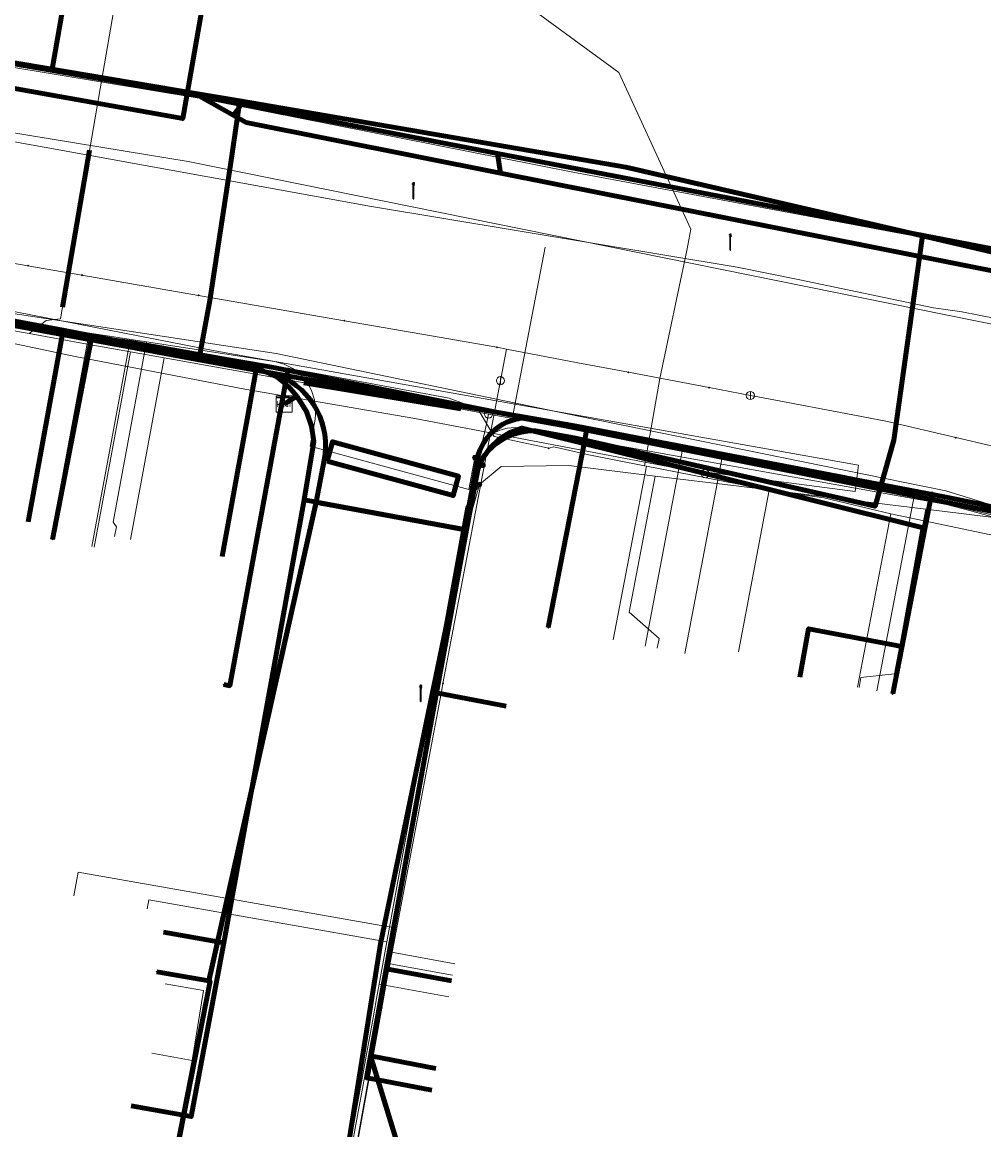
# Model space of a CAD drawing. Extents: x 152558 to 154479, y 462974 to 463683.
# Tile 200 of 256: x 153754 to 153802, y 463185 to 463240. Entities that reach past the tile are written whole.
import ezdxf
from ezdxf.enums import TextEntityAlignment as Align
from ezdxf.lldxf.tags import DXFTag

# ---------------------------------------------------------------- set-up
doc = ezdxf.new("R2010")
doc.units = 0
doc.header["$LTSCALE"] = 0.2
doc.layers.get('0').update_dxf_attribs({"linetype": 'CONTINUOUS'})
for name, color, linetype, lineweight in [('B-RO-KL-DATA_COAXIAAL_7_ZIGGO BV-G', 90, 'KL-DATA-N', 18), ('B-RO-KL-DATA_DUCT_ZIGGO BV-G', 90, 'CONTINUOUS', 100), ('B-RO-KL-DATA_HULPSTUK_KPN BV-S', 90, 'CONTINUOUS', 25), ('B-RO-KL-DATA_HULPSTUK_REGGEFIBER OPERATOR BV-S', 90, 'CONTINUOUS', 25), ('B-RO-KL-DATA_HULPSTUK_ZIGGO BV-S', 90, 'CONTINUOUS', 25), ('B-RO-KL-DATA_KABELBED_KPN BV-G', 90, 'CONTINUOUS', 100), ('B-RO-KL-DATA_KABELBED_ZIGGO BV-G', 90, 'CONTINUOUS', 100), ('B-RO-KL-DATA_MANTELBUIS_ASBESTCEMENT_1_KPN BV-G', 90, 'CONTINUOUS', 100), ('B-RO-KL-DATA_MANTELBUIS_HPE_1.1_KPN BV-G', 90, 'CONTINUOUS', 100), ('B-RO-KL-DATA_MANTELBUIS_PVC_1_KPN BV-G', 90, 'CONTINUOUS', 100), ('B-RO-KL-DATA_MANTELBUIS_ZIGGO BV-G', 90, 'CONTINUOUS', 100), ('B-RO-KL-DATA_REGGEFIBER OPERATOR BV-G', 90, 'KL-DATA-N', 18), ('B-RO-KL-ET_LS_400 V_STEDIN NETBEHEER BV-G', 190, 'KL-LS-N', 18), ('B-RO-KL-ET_LS_GEMEENTE AMERSFOORT-S', 190, 'CONTINUOUS', 25), ('B-RO-KL-ET_LS_HULPSTUK_STEDIN NETBEHEER BV-S', 190, 'CONTINUOUS', 25), ('B-RO-KL-ET_LS_MANTELBUIS_PVC_125_STEDIN NETBEHEER BV-G', 190, 'CONTINUOUS', 100), ('B-RO-KL-ET_MS_10 KV_STEDIN NETBEHEER BV-G', 130, 'KL-MS-N', 18), ('B-RO-KL-GAS_LD_HULPSTUK_STEDIN NETBEHEER BV-S', 50, 'CONTINUOUS', 25), ('B-RO-KL-GAS_LD_KOPER_22_0.1 BAR_STEDIN NETBEHEER BV-G', 50, 'KL-GAS-LD-N', 18), ('B-RO-KL-GAS_LD_KOPER_28_0.1 BAR_STEDIN NETBEHEER BV-G', 50, 'KL-GAS-LD-N', 18), ('B-RO-KL-GAS_LD_MANTELBUIS_ASBESTCEMENT_180_STEDIN NETBEHEER BV-G', 50, 'CONTINUOUS', 100), ('B-RO-KL-GAS_LD_MANTELBUIS_PVC_63_STEDIN NETBEHEER BV-G', 50, 'CONTINUOUS', 100), ('B-RO-KL-GAS_LD_PE_32_0.1 BAR_STEDIN NETBEHEER BV-G', 50, 'KL-GAS-LD-N', 18), ('B-RO-KL-GAS_LD_PVC_110_0.1 BAR_STEDIN NETBEHEER BV-G', 50, 'KL-GAS-LD-N', 18), ('B-RO-KL-GAS_LD_PVC_63_0.1 BAR_STEDIN NETBEHEER BV-G', 50, 'KL-GAS-LD-N', 18), ('B-RO-KL-WATER_100_VITENS-G', 170, 'KL-WATER-N', 18), ('B-RO-KL-WATER_HULPSTUK_VITENS-S', 170, 'CONTINUOUS', 25), ('B-RO-OG-INFO_KPN BV-G', 7, 'CONTINUOUS', 18), ('B-RO-OG-INFO_VITENS-S', 7, 'CONTINUOUS', 25)]:
    doc.layers.add(name, color=color, linetype=linetype, lineweight=lineweight)
doc.styles.add('NLCS-ISO', font='NLCS-ISO.ttf')
tags = doc.linetypes.add('KL-DATA-N', pattern='A,4,-1,[101,NLCS.SHX,S=0.5,R=0,X=0,Y=0],-1,4,-1,["D",Standard,S=1,R=0,X=-0.25,Y=-0.5],-1.5', length=12.5).pattern_tags.tags
tags[18] = DXFTag(74, 10)
tags = doc.linetypes.add('KL-GAS-LD-N', pattern='A,4,-1,[69,NLCS.SHX,S=0.5,R=0,X=0,Y=0],-1,4,-1,["L",Standard,S=1,R=0,X=0.25,Y=-0.5],-2', length=13).pattern_tags.tags
tags[18] = DXFTag(74, 10)
tags = doc.linetypes.add('KL-LS-N', pattern='A,4,-1,[103,NLCS.SHX,S=0.75,R=0,X=0,Y=0],-1,4,-1,["L",Standard,S=1,R=0,X=0,Y=-0.5],-2', length=13).pattern_tags.tags
tags[18] = DXFTag(74, 10)
tags = doc.linetypes.add('KL-MS-N', pattern='A,4,-1,[103,NLCS.SHX,S=0.75,R=0,X=0,Y=0],-1,4,-1,["M",Standard,S=1,R=0,X=0,Y=-0.5],-2', length=13).pattern_tags.tags
tags[18] = DXFTag(74, 10)
doc.linetypes.add('KL-WATER-N', pattern='A,7,-0.5,[168,NLCS.SHX,S=0.75,R=0,X=0.75,Y=0],-2', length=9.5)

# ---------------------------------------------------------------- blocks, each defined once
blk = doc.blocks.new('SKL-WTB_HULP_T STUK-SO')
at = {"color": 0, "linetype": 'ByBlock', "lineweight": 18}
blk.add_circle((0, 0), 1, dxfattribs=at)
at = {"color": 0, "linetype": 'ByBlock', "lineweight": -2, "style": 'NLCS-ISO'}
blk.add_text('T', height=1, dxfattribs=at).set_placement((0, 0), align=Align.MIDDLE_CENTER)
at = {"color": 0, "linetype": 'ByBlock', "lineweight": 18, "style": 'NLCS-ISO', "flags": 1}
for tag, p in [('TYPE', (1.5, 0)), ('OMSCHRIJVING', (1.5, -3)), ('LABEL', (1.5, -1.5))]:
    blk.add_attdef(tag, p, '', height=1, dxfattribs=at)
blk = doc.blocks.new('SKL-WTB_HULP_MOF-SO')
at = {"linetype": 'ByBlock', "lineweight": 18}
h = blk.add_hatch(color=0, dxfattribs=at)
h.dxf.hatch_style = 1
h.paths.add_polyline_path([(-0.5625, 0, 1), (0.5625, 0, 1)])
at = {"color": 0, "linetype": 'ByBlock', "lineweight": 18}
blk.add_circle((0, 0), 0.5625, dxfattribs=at)
at = {"color": 0, "linetype": 'ByBlock', "lineweight": 18, "style": 'NLCS-ISO', "flags": 1}
for tag, p in [('TYPE', (1.5, 0)), ('OMSCHRIJVING', (1.5, -3)), ('LABEL', (1.5, -1.5))]:
    blk.add_attdef(tag, p, '', height=1, dxfattribs=at)
blk = doc.blocks.new('SKL-WTB_HULP_OVERLENGTE-SO')
at = {"color": 0, "linetype": 'ByBlock', "lineweight": 18}
for centre, radius in [((0, 0), 1), ((-0.42, 0), 0.417), ((0.42, 0), 0.417)]:
    blk.add_circle(centre, radius, dxfattribs=at)
at = {"color": 0, "linetype": 'ByBlock', "lineweight": 18, "style": 'NLCS-ISO', "flags": 1}
for tag, p in [('TYPE', (1.5, 0)), ('OMSCHRIJVING', (1.5, -3)), ('LABEL', (1.5, -1.5))]:
    blk.add_attdef(tag, p, '', height=1, dxfattribs=at)
blk = doc.blocks.new('SKL-WTB_HULP_KAST-SO')
at = {"color": 0, "linetype": 'ByBlock', "lineweight": 18}
for points in [[(-2, 2), (2, 2), (2, 1.68), (-2, 1.68)], [(-2, 1.52), (2, 1.52), (2, -2), (-2, -2)]]:
    blk.add_lwpolyline(points, close=True, dxfattribs=at)
at = {"color": 0, "linetype": 'ByBlock', "lineweight": 18, "style": 'NLCS-ISO'}
blk.add_text('kast', height=1.5, dxfattribs=at).set_placement((0, 0), align=Align.MIDDLE_CENTER)
at = {"color": 0, "linetype": 'ByBlock', "lineweight": 18, "style": 'NLCS-ISO', "flags": 1}
for tag, p in [('TYPE', (2.5, 0)), ('OMSCHRIJVING', (2.5, -3)), ('LABEL', (2.5, -1.5))]:
    blk.add_attdef(tag, p, '', height=1, dxfattribs=at)
blk = doc.blocks.new('SKL-WTB_HULP_OVERIG-SO')
at = {"color": 0, "linetype": 'ByBlock', "lineweight": 18}
for points in [[(-0.14, 0.14), (0.14, -0.14)], [(0.14, 0.14), (-0.14, -0.14)]]:
    blk.add_lwpolyline(points, dxfattribs=at)
at = {"color": 0, "linetype": 'ByBlock', "lineweight": 18, "style": 'NLCS-ISO', "flags": 1}
for tag, p in [('TYPE', (1.5, 0)), ('OMSCHRIJVING', (1.5, -3)), ('LABEL', (1.5, -1.5))]:
    blk.add_attdef(tag, p, '', height=1, dxfattribs=at)
blk = doc.blocks.new('SKL-WTB_HULP_AFSLUITER-SO')
at = {"color": 0, "linetype": 'ByBlock', "lineweight": 18}
blk.add_lwpolyline([(0, 0.8), (0, -0.8)], dxfattribs=at)
blk.add_circle((0, 0), 1, dxfattribs=at)
at = {"color": 0, "linetype": 'ByBlock', "lineweight": 18, "style": 'NLCS-ISO', "flags": 1}
for tag, p in [('TYPE', (1.5, 0)), ('OMSCHRIJVING', (1.5, -3)), ('LABEL', (1.5, -1.5))]:
    blk.add_attdef(tag, p, '', height=1, dxfattribs=at)
blk = doc.blocks.new('SKL-ET_LS_MAST-SO')
for p, q in [((-0.05, 2.07), (0.05, 2.07)), ((-0.05, -2), (0.05, -2))]:
    blk.add_line(p, q)
for points in [[(-0.18, 1.76), (-0.22, 1.76), (-0.22, 1.84), (-0.18, 1.84), (-0.18, 1.79)], [(-0.18, 1.49), (-0.22, 1.49), (-0.22, 1.57), (-0.18, 1.57), (-0.18, 1.52)], [(-0.18, 1.79), (-0.05, 1.79)], [(-0.18, 1.76), (-0.05, 1.76)], [(-0.18, 1.52), (-0.05, 1.52)], [(-0.18, 1.49), (-0.05, 1.49)], [(-0.05, -2), (-0.05, 2.07)], [(0.05, -2), (0.05, 2.07)], [(0.18, 1.92), (0.05, 1.92)], [(0.18, 1.89), (0.05, 1.89)], [(0.18, 1.66), (0.05, 1.66)], [(0.18, 1.63), (0.05, 1.63)], [(0.18, 1.39), (0.05, 1.39)], [(0.18, 1.36), (0.05, 1.36)], [(0.18, 1.89), (0.22, 1.89), (0.22, 1.97), (0.18, 1.97), (0.18, 1.92)], [(0.18, 1.63), (0.22, 1.63), (0.22, 1.71), (0.18, 1.71), (0.18, 1.66)], [(0.18, 1.36), (0.22, 1.36), (0.22, 1.44), (0.18, 1.44), (0.18, 1.39)]]:
    blk.add_lwpolyline(points)
blk = doc.blocks.new('SOG-INFO_OVERIG-SO')
at = {"color": 0, "linetype": 'ByBlock', "lineweight": 18}
for points in [[(-0.14, 0.14), (0.14, -0.14)], [(0.14, 0.14), (-0.14, -0.14)]]:
    blk.add_lwpolyline(points, dxfattribs=at)
at = {"color": 0, "linetype": 'ByBlock', "lineweight": 18, "style": 'NLCS-ISO', "flags": 1}
for tag, p in [('TYPE', (1.5, 0)), ('OMSCHRIJVING', (1.5, -3)), ('LABEL', (1.5, -1.5))]:
    blk.add_attdef(tag, p, '', height=1, dxfattribs=at)

msp = doc.modelspace()

# ---------------------------------------------------------------- linework, layer by layer
at = {"layer": 'B-RO-KL-DATA_COAXIAAL_7_ZIGGO BV-G', "flags": 128}
for points in [[(153766.896, 463161.348), (153766.967, 463161.741), (153766.515, 463161.823), (153755.916, 463163.735), (153751.259, 463161.029), (153747.559, 463161.699), (153746.753, 463161.845), (153745.356, 463162.098), (153730.498, 463164.79), (153726.624, 463165.492), (153721.608, 463166.4), (153717.736, 463167.101), (153713.687, 463167.835), (153709.64, 463168.568), (153704.623, 463169.477), (153702.799, 463169.808), (153700.75, 463170.179), (153699.735, 463170.363), (153696.526, 463170.944), (153692.653, 463171.646), (153684.103, 463173.195), (153684.901, 463177.627), (153684.954, 463177.922), (153685.254, 463179.59), (153685.259, 463179.619), (153686.573, 463186.924), (153689.218, 463200.962), (153689.459, 463202.24), (153690.066, 463205.464), (153690.215, 463207.946), (153690.75, 463211.32), (153691.727, 463217.476), (153692.485, 463222.255), (153692.831, 463224.434), (153695.11, 463235.294), (153700.908, 463234.282), (153705.924, 463233.407), (153710.951, 463232.53), (153713.591, 463232.069), (153714.091, 463231.982), (153720.424, 463230.877), (153725.635, 463229.968), (153731.122, 463229.01), (153732.516, 463228.767), (153739.149, 463227.61), (153746.116, 463226.367), (153747.605, 463226.099), (153750.514, 463225.576), (153754.014, 463224.947), (153755.903, 463224.578), (153765.5, 463222.701), (153765.672, 463222.667), (153765.809, 463222.604), (153766.494, 463222.252), (153767.099, 463221.775), (153767.513, 463221.297), (153767.536, 463221.311), (153767.986, 463220.525), (153768.235, 463219.796), (153768.341, 463219.033), (153767.862, 463216.136), (153775.922, 463214.646), (153774.445, 463206.546), (153773.115, 463199.252), (153772.362, 463195.12), (153771.945, 463192.834), (153771.157, 463188.513), (153771.523, 463187.323), (153774.11, 463178.899)], [(153766.871, 463220.901), (153767.513, 463221.297), (153767.099, 463221.775), (153766.494, 463222.252), (153765.809, 463222.604), (153765.672, 463222.667), (153765.5, 463222.701), (153755.903, 463224.578), (153754.014, 463224.947), (153750.514, 463225.576), (153747.605, 463226.099), (153746.116, 463226.367), (153739.149, 463227.61), (153732.516, 463228.767), (153731.122, 463229.01), (153725.635, 463229.968), (153720.424, 463230.877), (153714.091, 463231.982), (153713.591, 463232.069), (153710.951, 463232.53), (153705.924, 463233.407), (153704.116, 463223.688)], [(153766.871, 463220.901), (153767.513, 463221.297), (153767.099, 463221.775), (153766.494, 463222.252), (153765.809, 463222.604), (153765.672, 463222.667), (153765.5, 463222.701), (153755.903, 463224.578), (153754.014, 463224.947), (153750.514, 463225.576), (153747.605, 463226.099), (153746.116, 463226.367), (153739.149, 463227.61), (153732.516, 463228.767), (153731.122, 463229.01), (153725.635, 463229.968), (153720.424, 463230.877), (153714.091, 463231.982), (153713.591, 463232.069), (153710.951, 463232.53), (153709.174, 463222.747)], [(153715.958, 463221.459), (153716.066, 463222.054), (153718.733, 463221.569), (153720.424, 463230.877), (153725.635, 463229.968), (153731.122, 463229.01), (153732.516, 463228.767), (153739.149, 463227.61), (153746.116, 463226.367), (153747.605, 463226.099), (153750.514, 463225.576), (153754.014, 463224.947), (153755.903, 463224.578), (153765.5, 463222.701), (153765.672, 463222.667), (153765.809, 463222.604), (153766.494, 463222.252), (153767.099, 463221.775), (153767.513, 463221.297), (153766.871, 463220.901)], [(153766.871, 463220.901), (153767.513, 463221.297), (153767.099, 463221.775), (153766.494, 463222.252), (153765.809, 463222.604), (153765.672, 463222.667), (153765.5, 463222.701), (153755.903, 463224.578), (153754.014, 463224.947), (153750.514, 463225.576), (153747.605, 463226.099), (153746.116, 463226.367), (153739.149, 463227.61), (153732.516, 463228.767), (153731.122, 463229.01), (153725.635, 463229.968), (153723.847, 463220.123)], [(153766.871, 463220.901), (153767.513, 463221.297), (153767.099, 463221.775), (153766.494, 463222.252), (153765.809, 463222.604), (153765.672, 463222.667), (153765.5, 463222.701), (153755.903, 463224.578), (153754.014, 463224.947), (153750.514, 463225.576), (153747.605, 463226.099), (153746.116, 463226.367), (153739.149, 463227.61), (153732.516, 463228.767), (153731.122, 463229.01), (153729.318, 463219.081)], [(153766.871, 463220.901), (153767.513, 463221.297), (153767.099, 463221.775), (153766.494, 463222.252), (153765.809, 463222.604), (153765.672, 463222.667), (153765.5, 463222.701), (153755.903, 463224.578), (153754.014, 463224.947), (153750.514, 463225.576), (153747.605, 463226.099), (153746.116, 463226.367), (153739.149, 463227.61), (153737.335, 463217.623)], [(153766.871, 463220.901), (153767.513, 463221.297), (153767.099, 463221.775), (153766.494, 463222.252), (153765.809, 463222.604), (153765.672, 463222.667), (153765.5, 463222.701), (153755.903, 463224.578), (153754.014, 463224.947), (153750.514, 463225.576), (153747.605, 463226.099), (153747.663, 463226.42)], [(153766.871, 463220.901), (153767.513, 463221.297), (153767.099, 463221.775), (153766.494, 463222.252), (153765.809, 463222.604), (153765.672, 463222.667), (153765.5, 463222.701), (153755.903, 463224.578), (153754.014, 463224.947), (153750.514, 463225.576), (153748.624, 463215.374)], [(153754.17, 463215.047), (153755.903, 463224.578), (153765.5, 463222.701), (153765.672, 463222.667), (153765.809, 463222.604), (153766.494, 463222.252), (153767.099, 463221.775), (153767.513, 463221.297), (153766.871, 463220.901)], [(153763.795, 463213.325), (153765.5, 463222.701), (153765.672, 463222.667), (153765.809, 463222.604), (153766.494, 463222.252), (153767.099, 463221.775), (153767.513, 463221.297), (153766.871, 463220.901)], [(153759.272, 463186.026), (153762.265, 463185.499), (153763.877, 463194.136), (153763.965, 463194.608), (153766.529, 463208.724), (153767.25, 463212.69), (153767.709, 463215.212), (153767.862, 463216.136), (153768.341, 463219.033), (153768.235, 463219.796), (153767.986, 463220.525), (153767.536, 463221.311), (153767.513, 463221.297), (153766.871, 463220.901)], [(153766.871, 463220.901), (153767.513, 463221.297), (153767.536, 463221.311), (153767.986, 463220.525), (153768.235, 463219.796), (153768.341, 463219.033), (153767.862, 463216.136), (153767.709, 463215.212), (153767.25, 463212.69), (153766.529, 463208.724), (153763.965, 463194.608), (153763.877, 463194.136), (153760.888, 463194.663)], [(153766.871, 463220.901), (153767.513, 463221.297), (153767.536, 463221.311), (153767.986, 463220.525), (153768.235, 463219.796), (153768.341, 463219.033), (153767.862, 463216.136), (153775.922, 463214.646), (153774.445, 463206.546), (153773.115, 463199.252), (153772.362, 463195.12), (153771.945, 463192.834), (153775.191, 463192.242)], [(153766.871, 463220.901), (153767.513, 463221.297), (153767.536, 463221.311), (153767.986, 463220.525), (153768.235, 463219.796), (153768.341, 463219.033), (153767.862, 463216.136), (153775.922, 463214.646), (153774.445, 463206.546), (153773.115, 463199.252), (153772.362, 463195.12), (153771.945, 463192.834), (153775.191, 463192.242)], [(153766.871, 463220.901), (153767.513, 463221.297), (153767.536, 463221.311), (153767.986, 463220.525), (153768.235, 463219.796), (153768.341, 463219.033), (153767.862, 463216.136), (153775.922, 463214.646), (153774.445, 463206.546), (153777.899, 463205.887)], [(153766.871, 463220.901), (153767.513, 463221.297), (153767.536, 463221.311), (153767.986, 463220.525), (153768.235, 463219.796), (153768.341, 463219.033), (153767.862, 463216.136), (153775.922, 463214.646), (153774.445, 463206.546), (153777.899, 463205.887)], [(153766.871, 463220.901), (153767.513, 463221.297), (153767.536, 463221.311), (153767.986, 463220.525), (153768.235, 463219.796), (153768.341, 463219.033), (153767.862, 463216.136), (153775.922, 463214.646), (153774.445, 463206.546), (153777.899, 463205.887)]]:
    msp.add_lwpolyline(points, dxfattribs=at)
at = {"layer": 'B-RO-KL-DATA_DUCT_ZIGGO BV-G', "flags": 128}
for points in [[(153803.521, 463228.324), (153777.474, 463233.347), (153764.774, 463235.797), (153762.672, 463236.202), (153762.056, 463236.309), (153739.383, 463240.244)], [(153739.383, 463240.244), (153762.056, 463236.309), (153762.672, 463236.202), (153764.774, 463235.797), (153777.474, 463233.347), (153803.521, 463228.324)]]:
    msp.add_lwpolyline(points, dxfattribs=at)
at = {"layer": 'B-RO-KL-DATA_KABELBED_KPN BV-G', "flags": 128}
for points in [[(153755.362, 463237.54), (153758.58, 463256.002)], [(153657.071, 463254.872), (153659.531, 463254.329), (153673.242, 463251.632), (153675.852, 463251.119), (153679.572, 463250.387), (153681.542, 463250), (153685.621, 463249.198), (153687.196, 463248.888), (153693.409, 463247.667), (153693.616, 463247.626), (153739.381, 463240.244), (153762.684, 463236.301), (153764.683, 463235.958)], [(153611.049, 463250.403), (153620.809, 463248.498), (153623.348, 463248.003), (153623.848, 463247.905), (153629.366, 463246.949), (153635.375, 463245.907), (153637.739, 463245.497), (153647.479, 463243.809), (153652.84, 463242.88), (153655.487, 463242.421), (153655.838, 463242.36), (153655.871, 463242.354), (153660.765, 463241.506), (153661.449, 463241.388), (153662.681, 463241.174), (153689.363, 463236.718), (153695.727, 463235.656), (153722.324, 463230.792), (153727.874, 463229.726), (153735.352, 463228.29), (153747.697, 463225.919), (153762.689, 463223.349), (153766.342, 463222.723), (153803.701, 463215.235)], [(153794.781, 463217.228), (153783.02, 463219.494), (153776.724, 463220.617), (153768.598, 463222.026), (153764.546, 463222.749), (153759.364, 463223.708), (153751.184, 463225.223), (153742.686, 463226.796), (153731.6, 463228.848), (153724.714, 463230.123), (153720.216, 463230.956), (153711.138, 463232.566), (153705.38, 463233.587), (153694.141, 463235.581), (153689.93, 463236.329)], [(153762.643, 463223.101), (153762.689, 463223.349), (153763.193, 463226.045), (153764.207, 463232.787), (153764.683, 463235.958)], [(153764.683, 463235.958), (153783.839, 463232.677), (153798.57, 463229.258)], [(153762.643, 463223.101), (153753.069, 463224.874), (153752.5, 463224.979), (153745.877, 463226.205), (153742.852, 463226.765), (153742.799, 463226.775), (153735.327, 463228.158), (153727.842, 463229.544), (153720.216, 463230.956), (153705.501, 463233.566), (153702.882, 463234.031), (153701.931, 463234.199), (153701.427, 463234.289), (153694.141, 463235.581)], [(153763.193, 463226.045), (153764.207, 463232.787)], [(153798.57, 463229.258), (153797.149, 463219.105), (153796.219, 463215.822), (153781.797, 463219.102), (153781.276, 463219.22), (153779.357, 463219.568), (153779.097, 463219.563), (153778.838, 463219.537), (153778.583, 463219.489), (153778.332, 463219.419), (153778.089, 463219.329), (153777.853, 463219.218), (153777.628, 463219.088), (153777.414, 463218.94), (153777.214, 463218.774), (153777.028, 463218.592), (153776.859, 463218.395), (153776.706, 463218.185), (153776.572, 463217.962), (153776.457, 463217.729), (153776.361, 463217.487), (153776.361, 463217.486)], [(153798.57, 463229.258), (153801.986, 463228.466), (153802.985, 463228.36)], [(153797.149, 463219.105), (153798.203, 463226.642)], [(153752.5, 463224.979), (153752.675, 463224.946), (153757.286, 463224.093), (153755.378, 463214.177)], [(153766.368, 463222.413), (153766.289, 463222.427), (153762.643, 463223.101)], [(153768.128, 463222.365), (153767.062, 463222.584), (153767.01, 463222.302), (153764.177, 463206.904), (153763.882, 463206.958)], [(153766.368, 463222.413), (153766.666, 463222.299), (153766.954, 463222.159), (153767.228, 463221.996), (153767.488, 463221.81), (153767.731, 463221.603), (153767.956, 463221.375), (153768.16, 463221.13), (153768.343, 463220.868), (153768.503, 463220.591), (153768.639, 463220.302), (153768.749, 463220.003), (153768.834, 463219.695), (153768.893, 463219.381), (153768.924, 463219.063), (153768.929, 463218.743), (153768.906, 463218.425), (153768.856, 463218.109), (153768.465, 463216.018)], [(153779.223, 463220.184), (153767.01, 463222.302), (153766.368, 463222.413)], [(153768.742, 463222.001), (153775.638, 463220.803)], [(153776.361, 463217.485), (153776.361, 463217.487), (153776.529, 463218.389), (153776.598, 463218.598), (153776.685, 463218.8), (153776.79, 463218.994), (153776.911, 463219.178), (153777.049, 463219.35), (153777.201, 463219.509), (153777.366, 463219.655), (153777.544, 463219.785), (153777.732, 463219.899), (153777.93, 463219.996), (153778.136, 463220.074), (153778.348, 463220.135), (153778.564, 463220.176), (153778.783, 463220.198), (153779.003, 463220.201), (153779.223, 463220.184)], [(153801.541, 463215.901), (153799.667, 463216.287), (153781.388, 463219.809), (153779.223, 463220.184)], [(153781.895, 463219.606), (153781.797, 463219.102), (153779.99, 463209.794)], [(153775.835, 463214.648), (153776.361, 463217.485)], [(153799.015, 463216.412), (153797.091, 463206.498)], [(153763.139, 463192.237), (153768.465, 463216.018)], [(153768.465, 463216.018), (153768.76, 463215.963), (153775.048, 463214.796), (153775.836, 463214.648)], [(153768.76, 463215.963), (153775.048, 463214.796)], [(153807.207, 463214.188), (153804.403, 463215.142), (153801.541, 463215.901)], [(153769.486, 463180.485), (153771.665, 463194.085), (153775.197, 463211.199), (153775.835, 463214.648)], [(153760.549, 463192.696), (153763.139, 463192.237)], [(153763.139, 463192.237), (153763.199, 463192.227), (153761.139, 463181.693)]]:
    msp.add_lwpolyline(points, dxfattribs=at)
at = {"layer": 'B-RO-KL-DATA_KABELBED_ZIGGO BV-G', "flags": 128}
for points in [[(153697.632, 463249.061), (153713.307, 463244.966), (153739.383, 463240.244), (153762.056, 463236.309)], [(153762.056, 463236.309), (153761.843, 463235.087), (153713.872, 463243.675), (153697.219, 463246.739)], [(153762.601, 463239.439), (153762.934, 463241.355)], [(153762.056, 463236.309), (153762.601, 463239.439)], [(153762.056, 463236.309), (153762.672, 463236.202)], [(153762.672, 463236.202), (153764.336, 463235.26)], [(153764.774, 463235.797), (153762.672, 463236.202)], [(153764.774, 463235.797), (153764.336, 463235.26)], [(153777.474, 463233.347), (153764.774, 463235.797)], [(153764.336, 463235.26), (153764.989, 463234.89), (153777.613, 463232.376)], [(153777.474, 463233.347), (153777.613, 463232.376)], [(153803.521, 463228.324), (153777.474, 463233.347)], [(153777.613, 463232.376), (153805.118, 463226.898)], [(153750.514, 463225.576), (153755.903, 463224.578)], [(153754.17, 463215.047), (153755.903, 463224.578)], [(153755.903, 463224.578), (153765.5, 463222.701)], [(153763.795, 463213.325), (153765.5, 463222.701)], [(153765.5, 463222.701), (153766.494, 463222.252), (153767.099, 463221.775), (153767.513, 463221.297)], [(153766.871, 463220.901), (153767.513, 463221.297)], [(153767.513, 463221.297), (153767.986, 463220.525), (153768.235, 463219.796), (153768.341, 463219.033), (153767.862, 463216.136)], [(153775.922, 463214.646), (153776.491, 463217.638), (153776.738, 463218.214), (153777.096, 463218.728), (153777.551, 463219.159), (153778.083, 463219.49), (153778.671, 463219.706), (153787.778, 463217.441)], [(153787.778, 463217.441), (153798.61, 463214.747), (153797.54, 463208.856), (153792.911, 463209.737), (153792.474, 463207.332)], [(153767.862, 463216.136), (153766.529, 463208.724)], [(153775.922, 463214.646), (153767.862, 463216.136)], [(153775.922, 463214.646), (153774.445, 463206.546)], [(153766.529, 463208.724), (153763.877, 463194.136)], [(153774.445, 463206.546), (153771.945, 463192.834)], [(153777.899, 463205.887), (153774.445, 463206.546)], [(153760.888, 463194.663), (153763.877, 463194.136)], [(153759.272, 463186.026), (153762.265, 463185.499), (153763.877, 463194.136)], [(153771.945, 463192.834), (153771.157, 463188.513)], [(153771.945, 463192.834), (153775.191, 463192.242)], [(153771.523, 463187.323), (153770.959, 463187.43), (153771.157, 463188.513)], [(153774.404, 463187.893), (153771.157, 463188.513)], [(153771.157, 463188.513), (153771.523, 463187.323)], [(153774.206, 463186.811), (153771.523, 463187.323)], [(153771.523, 463187.323), (153774.11, 463178.899)]]:
    msp.add_lwpolyline(points, dxfattribs=at)
at = {"layer": 'B-RO-KL-DATA_MANTELBUIS_ASBESTCEMENT_1_KPN BV-G', "flags": 128}
for points in [[(153763.193, 463226.045), (153764.207, 463232.787)], [(153768.76, 463215.963), (153775.048, 463214.796)]]:
    msp.add_lwpolyline(points, dxfattribs=at)
at = {"layer": 'B-RO-KL-DATA_MANTELBUIS_HPE_1.1_KPN BV-G', "flags": 128}
msp.add_lwpolyline([(153794.781, 463217.228), (153783.02, 463219.494), (153776.724, 463220.617), (153768.598, 463222.026), (153764.546, 463222.749), (153759.364, 463223.708), (153751.184, 463225.223), (153742.686, 463226.796), (153731.6, 463228.848), (153724.714, 463230.123), (153720.216, 463230.956), (153711.138, 463232.566), (153705.38, 463233.587), (153694.141, 463235.581), (153689.93, 463236.329)], dxfattribs=at)
at = {"layer": 'B-RO-KL-DATA_MANTELBUIS_PVC_1_KPN BV-G', "flags": 128}
for points in [[(153797.149, 463219.105), (153798.203, 463226.642)], [(153768.742, 463222.001), (153775.638, 463220.803)]]:
    msp.add_lwpolyline(points, dxfattribs=at)
at = {"layer": 'B-RO-KL-DATA_MANTELBUIS_ZIGGO BV-G', "flags": 128}
msp.add_lwpolyline([(153777.553, 463232.796), (153777.613, 463232.376), (153804.533, 463227.015)], dxfattribs=at)
at = {"layer": 'B-RO-KL-DATA_REGGEFIBER OPERATOR BV-G', "flags": 128}
for points in [[(153784.761, 463217.83), (153785.535, 463222.175), (153786.862, 463228.531), (153787.075, 463229.585), (153783.494, 463237.378), (153775.554, 463243.206), (153764.417, 463249.616), (153764.652, 463250.217), (153765.17, 463253.225)], [(153694.22, 463235.475), (153694.594, 463235.648), (153705.765, 463233.666), (153710.957, 463232.724), (153717.879, 463231.499), (153725.993, 463230.011), (153731.243, 463229.023), (153736.333, 463228.091), (153745.967, 463226.326), (153747.048, 463226.106), (153757.174, 463224.344), (153759.229, 463224.08), (153768.501, 463222.422), (153775.076, 463221.187), (153776.488, 463220.663), (153777.307, 463219.291), (153780.01, 463218.701)], [(153747.048, 463226.106), (153757.174, 463224.344)], [(153755.295, 463214.193), (153757.174, 463224.344)], [(153757.174, 463224.344), (153759.229, 463224.08)], [(153757.33, 463213.816), (153759.229, 463224.08)], [(153759.229, 463224.08), (153768.501, 463222.422), (153775.076, 463221.187), (153776.488, 463220.663), (153777.307, 463219.291), (153780.01, 463218.701)], [(153780.01, 463218.701), (153780.266, 463218.77), (153782.006, 463218.378), (153784.761, 463217.83)], [(153783.213, 463209.18), (153784.859, 463217.811)], [(153784.761, 463217.83), (153784.859, 463217.811)], [(153784.859, 463217.811), (153790.963, 463216.621)], [(153789.433, 463208.595), (153790.963, 463216.621)], [(153790.963, 463216.621), (153793.671, 463216.232), (153796.991, 463215.444)], [(153795.35, 463206.83), (153796.991, 463215.444)], [(153796.991, 463215.444), (153803.214, 463214.138), (153806.671, 463212.787), (153810.59, 463210.742), (153813.043, 463209.339), (153818.683, 463206.136)], [(153771.063, 463187.365), (153772.204, 463193.663), (153775.346, 463193.088)], [(153762.315, 463188.291), (153762.872, 463191.756), (153760.961, 463192.093)], [(153760.298, 463188.647), (153762.315, 463188.291)], [(153761.788, 463180.74), (153761.934, 463181.899), (153761.315, 463183.214), (153762.315, 463188.291)], [(153769.135, 463176.664), (153771.063, 463187.365)], [(153771.063, 463187.365), (153774.202, 463186.791)]]:
    msp.add_lwpolyline(points, dxfattribs=at)
at = {"layer": 'B-RO-KL-ET_LS_400 V_STEDIN NETBEHEER BV-G', "flags": 128}
for points in [[(153697.793, 463243.227), (153738.76, 463236.8), (153742.084, 463236.252), (153746.983, 463235.444), (153760.09, 463233.283), (153762.112, 463232.95), (153812.235, 463222.797)], [(153693.492, 463235.497), (153693.539, 463235.651), (153693.583, 463235.719), (153693.702, 463235.826), (153693.852, 463235.884), (153694.012, 463235.884), (153701.858, 463234.408), (153706.73, 463233.492), (153709.679, 463232.938), (153711.373, 463232.619), (153717.35, 463231.495), (153718.245, 463231.327), (153720.674, 463230.87), (153725.439, 463229.974), (153730.35, 463229.051), (153732.322, 463228.68), (153735.237, 463228.132), (153736.427, 463227.908), (153742.962, 463226.679), (153743.661, 463226.548), (153745.587, 463226.186), (153748.33, 463225.768), (153750.885, 463225.379), (153756.897, 463224.464), (153760.043, 463223.985), (153766.404, 463223.017), (153766.871, 463222.884), (153767.302, 463222.663), (153767.682, 463222.363), (153767.997, 463221.996), (153768.236, 463221.574), (153768.388, 463221.115), (153768.449, 463220.634), (153768.416, 463220.151), (153768.167, 463218.81), (153776.053, 463216.654), (153776.339, 463218.235)], [(153779.828, 463228.7), (153778.218, 463220.252)], [(153758.455, 463214.313), (153758.546, 463214.805), (153758.385, 463215.038), (153760.043, 463223.985)], [(153776.339, 463218.235), (153776.472, 463218.596), (153776.671, 463218.925), (153776.929, 463219.209), (153777.237, 463219.44), (153777.583, 463219.607), (153777.954, 463219.705), (153778.338, 463219.73), (153778.718, 463219.68), (153799.768, 463215.901), (153800.907, 463215.616), (153802.034, 463215.289), (153803.234, 463214.893), (153804.503, 463214.419), (153805.752, 463213.894), (153808.716, 463212.334)], [(153776.744, 463217.856), (153776.663, 463218.034), (153776.598, 463218.107), (153776.433, 463218.21), (153776.339, 463218.235)], [(153776.573, 463216.9), (153777.653, 463217.795), (153781.017, 463217.845), (153785.296, 463217.321), (153789.446, 463216.813), (153795.478, 463216.075), (153798.738, 463215.676), (153802.638, 463215.199), (153804.073, 463214.69), (153805.493, 463214.119), (153807.593, 463213.085), (153809.183, 463212.236), (153813.227, 463210.121), (153825.489, 463203.53)], [(153785.395, 463208.764), (153785.489, 463209.255), (153784.006, 463210.556), (153785.296, 463217.321)], [(153769.931, 463182.906), (153770.11, 463183.891), (153770.122, 463183.96), (153771.292, 463190.408), (153771.466, 463191.366), (153771.594, 463192.069), (153771.977, 463194.185), (153775.892, 463215.772), (153776.573, 463216.9)], [(153776.573, 463216.9), (153775.603, 463213.482), (153774.493, 463207.361), (153774.373, 463206.7)], [(153795.42, 463206.816), (153795.514, 463207.308), (153797.179, 463207.499), (153798.738, 463215.676)], [(153760.082, 463195.825), (153760.16, 463196.268), (153771.977, 463194.185)], [(153775.044, 463191.439), (153771.594, 463192.069)]]:
    msp.add_lwpolyline(points, dxfattribs=at)
at = {"layer": 'B-RO-KL-ET_LS_MANTELBUIS_PVC_125_STEDIN NETBEHEER BV-G', "flags": 128}
msp.add_lwpolyline([(153769.004, 463218.064), (153775.273, 463216.349), (153775.537, 463217.313), (153769.268, 463219.028), (153769.004, 463218.064)], dxfattribs=at)
at = {"layer": 'B-RO-KL-ET_MS_10 KV_STEDIN NETBEHEER BV-G', "flags": 128}
for points in [[(153827.275, 463203.445), (153823.141, 463206.284), (153816.38, 463209.897), (153814.494, 463210.848), (153812.587, 463211.755), (153810.66, 463212.619), (153808.714, 463213.44), (153806.943, 463214.142), (153805.158, 463214.808), (153803.36, 463215.437), (153801.549, 463216.029), (153799.726, 463216.584), (153781.486, 463220.3), (153766.477, 463223.41), (153745.658, 463226.58), (153697.71, 463236.107), (153662.735, 463241.47), (153558.155, 463260.997), (153528.212, 463266.237), (153493.434, 463273.66), (153491.914, 463272.558), (153489.755, 463261.593), (153485.865, 463238.462), (153485.474, 463235.381)], [(154066.031, 463061.971), (154065.219, 463062.187), (154063.975, 463061.805), (154052.34, 463065.195), (154043.995, 463068.877), (154036.864, 463073.365), (154000, 463097.91), (153981.641, 463110.099), (153976.483, 463113.623), (153957.934, 463125.956), (153942.982, 463135.967), (153920.757, 463151.016), (153915.758, 463154.244), (153887.042, 463173.586), (153838.765, 463205.685), (153826.02, 463214.026), (153819.377, 463218.46), (153818.288, 463219.1), (153817.106, 463219.714), (153815.911, 463220.303), (153814.705, 463220.869), (153813.487, 463221.411), (153810.306, 463222.74), (153808.32, 463223.469), (153806.306, 463224.113), (153804.266, 463224.672), (153802.205, 463225.145), (153800.521, 463225.487), (153800.543, 463225.482), (153799.112, 463225.681), (153792.483, 463227.073), (153789.365, 463227.693), (153771.219, 463230.716), (153754.965, 463233.669), (153695.808, 463244.331), (153663.728, 463250), (153641.604, 463254.944), (153633.008, 463256.421), (153633.793, 463260.652), (153634.094, 463260.859), (153635.856, 463260.687), (153646.167, 463258.507), (153648.046, 463261.978), (153648.211, 463262.961)], [(153831.619, 463219.841), (153833.063, 463218.944), (153830.512, 463214.837), (153829.106, 463215.794), (153823.915, 463219.019), (153820.631, 463221.669), (153814.498, 463225.229), (153811.889, 463226.074), (153809.255, 463226.842), (153806.6, 463227.533), (153803.926, 463228.146), (153801.236, 463228.682), (153781.126, 463232.432), (153762.655, 463236.103), (153745.747, 463238.891)]]:
    msp.add_lwpolyline(points, dxfattribs=at)
at = {"layer": 'B-RO-KL-GAS_LD_KOPER_22_0.1 BAR_STEDIN NETBEHEER BV-G', "flags": 128}
for points in [[(153756.438, 463196.467), (153756.647, 463197.649), (153771.697, 463194.995)], [(153772.488, 463193.024), (153771.908, 463193.13)], [(153775.242, 463192.521), (153772.488, 463193.024)]]:
    msp.add_lwpolyline(points, dxfattribs=at)
at = {"layer": 'B-RO-KL-GAS_LD_KOPER_28_0.1 BAR_STEDIN NETBEHEER BV-G', "flags": 128}
msp.add_lwpolyline([(153784.806, 463208.876), (153786.654, 463218.649)], dxfattribs=at)
at = {"layer": 'B-RO-KL-GAS_LD_MANTELBUIS_ASBESTCEMENT_180_STEDIN NETBEHEER BV-G', "flags": 128}
msp.add_lwpolyline([(153767.86, 463221.954), (153775.653, 463220.658)], dxfattribs=at)
at = {"layer": 'B-RO-KL-GAS_LD_MANTELBUIS_PVC_63_STEDIN NETBEHEER BV-G', "flags": 128}
msp.add_lwpolyline([(153755.873, 463225.722), (153757.215, 463233.507)], dxfattribs=at)
at = {"layer": 'B-RO-KL-GAS_LD_PE_32_0.1 BAR_STEDIN NETBEHEER BV-G', "flags": 128}
for points in [[(153757.742, 463236.566), (153760.745, 463253.988)], [(153754.213, 463224.4), (153755.064, 463225.049), (153755.771, 463225.13), (153757.742, 463236.566)], [(153757.444, 463213.795), (153759.24, 463223.498)], [(153759.241, 463214.167), (153760.914, 463223.197)], [(153786.77, 463208.502), (153788.618, 463218.269)], [(153796.305, 463206.648), (153798.148, 463216.321)], [(153771.697, 463194.995), (153772.233, 463194.901)]]:
    msp.add_lwpolyline(points, dxfattribs=at)
at = {"layer": 'B-RO-KL-GAS_LD_PVC_110_0.1 BAR_STEDIN NETBEHEER BV-G', "flags": 128}
for points in [[(153651.733, 463243.563), (153652.367, 463243.45), (153653.698, 463243.214), (153654.682, 463243.039), (153655.908, 463242.821), (153660.784, 463241.954), (153663.349, 463241.496), (153668.775, 463240.513), (153671.243, 463240.074), (153672.622, 463239.828), (153674.259, 463239.537), (153681.121, 463238.291), (153682.744, 463237.996), (153684.21, 463237.729), (153686.437, 463237.324), (153689.407, 463236.784), (153690.223, 463235.943), (153695.785, 463234.944), (153698.255, 463234.503), (153699.499, 463234.246), (153706.008, 463232.989), (153707.204, 463232.759), (153708.977, 463232.446), (153711.077, 463232.072), (153717.526, 463230.924), (153718.731, 463230.709), (153719.798, 463230.544), (153720.925, 463230.338), (153721.85, 463230.169), (153725.895, 463229.437), (153730.282, 463228.643), (153731.033, 463228.507), (153734.71, 463227.841), (153735.746, 463227.654), (153742.911, 463226.373), (153745.142, 463225.977), (153748.071, 463225.46), (153749.206, 463225.261), (153751.15, 463224.929), (153754.213, 463224.4), (153757.099, 463223.882), (153759.24, 463223.498), (153760.914, 463223.197), (153763.691, 463222.699), (153767.69, 463221.982), (153775.512, 463220.682), (153777.021, 463220.402)], [(153776.869, 463219.687), (153777.021, 463220.402)], [(153777.021, 463220.402), (153784.309, 463219.094), (153786.654, 463218.649), (153788.618, 463218.269), (153790.375, 463217.928), (153796, 463216.837), (153797.855, 463216.391), (153798.148, 463216.321), (153804.331, 463214.836), (153807.76, 463213.883)]]:
    msp.add_lwpolyline(points, dxfattribs=at)
at = {"layer": 'B-RO-KL-GAS_LD_PVC_63_0.1 BAR_STEDIN NETBEHEER BV-G', "flags": 128}
msp.add_lwpolyline([(153765.857, 463158.465), (153765.878, 463158.575), (153766.01, 463159.296), (153766.556, 463162.279), (153767.193, 463165.752), (153767.326, 463166.479), (153767.553, 463167.719), (153767.85, 463169.341), (153768.131, 463171.116), (153768.561, 463173.827), (153768.623, 463174.22), (153768.63, 463174.261), (153768.86, 463175.714), (153768.936, 463176.196), (153768.947, 463176.268), (153769.292, 463178.438), (153769.657, 463180.742), (153769.869, 463182.004), (153770.281, 463184.255), (153770.403, 463184.919), (153771.586, 463191.372), (153771.614, 463191.524), (153771.908, 463193.13), (153772.233, 463194.901), (153776.256, 463217.057), (153776.869, 463219.687)], dxfattribs=at)
at = {"layer": 'B-RO-KL-WATER_100_VITENS-G', "flags": 128}
for points in [[(153718.339, 463234.007), (153720.983, 463233.547), (153723.626, 463233.087), (153730.758, 463231.845), (153740.802, 463230.097), (153749.706, 463228.547), (153753.58, 463227.873), (153754.155, 463227.773), (153755.863, 463227.476), (153756.838, 463227.306), (153762.625, 463226.298), (153769.866, 463225.038)], [(153769.866, 463225.038), (153774.198, 463224.284), (153777.441, 463223.719)], [(153777.441, 463223.719), (153777.909, 463223.63)], [(153777.909, 463223.63), (153777.612, 463222.062)], [(153777.909, 463223.63), (153781.464, 463222.953), (153783.966, 463222.478), (153787.979, 463221.714), (153790.022, 463221.325)], [(153777.612, 463222.062), (153774.761, 463207.014), (153774.757, 463206.993), (153774.669, 463206.526), (153772.083, 463192.879), (153772.024, 463192.565), (153771.72, 463190.881), (153770.462, 463183.927), (153770.426, 463183.73), (153769.317, 463177.592), (153769.218, 463177.046), (153768.517, 463173.172), (153768.441, 463172.75), (153767.785, 463169.124), (153766.909, 463164.282), (153766.177, 463160.233), (153765.652, 463157.328)], [(153790.022, 463221.325), (153790.918, 463221.154), (153795.113, 463220.356), (153796.829, 463220.029), (153800.225, 463219.233), (153803.62, 463218.437), (153807.741, 463217.43)]]:
    msp.add_lwpolyline(points, dxfattribs=at)
at = {"layer": 'B-RO-OG-INFO_KPN BV-G', "flags": 128}
msp.add_lwpolyline([(153795.39, 463217.87), (153795.23, 463216.56), (153786.36, 463217.72), (153773.37, 463220.18), (153764.92, 463221.64), (153756.5, 463223.26), (153750.6, 463224.5), (153730.82, 463228.03), (153717.36, 463230.53), (153706.5, 463232.46), (153698.21, 463233.9), (153689.91, 463234.92), (153688.85, 463235.19), (153689.27, 463238.36), (153690.73, 463237.78), (153700.98, 463235.54), (153715.57, 463232.73), (153726.39, 463230.6), (153731.55, 463229.6), (153745.99, 463226.96), (153763.44, 463223.55), (153795.39, 463217.87)], dxfattribs=at)

# ---------------------------------------------------------------- block references
at = {"layer": 'B-RO-KL-DATA_HULPSTUK_KPN BV-S', "xscale": 0.2, "yscale": 0.2, "zscale": 0.2}
for name, p in [('SKL-WTB_HULP_MOF-SO', (153755.362, 463237.54)), ('SKL-WTB_HULP_OVERIG-SO', (153755.362, 463237.54)), ('SKL-WTB_HULP_OVERIG-SO', (153764.683, 463235.958)), ('SKL-WTB_HULP_OVERIG-SO', (153764.683, 463235.958)), ('SKL-WTB_HULP_OVERIG-SO', (153764.683, 463235.958)), ('SKL-WTB_HULP_OVERIG-SO', (153798.57, 463229.258)), ('SKL-WTB_HULP_OVERIG-SO', (153798.57, 463229.258)), ('SKL-WTB_HULP_OVERIG-SO', (153798.57, 463229.258)), ('SKL-WTB_HULP_OVERIG-SO', (153762.643, 463223.101)), ('SKL-WTB_HULP_OVERIG-SO', (153762.643, 463223.101)), ('SKL-WTB_HULP_OVERIG-SO', (153762.643, 463223.101)), ('SKL-WTB_HULP_OVERIG-SO', (153766.368, 463222.413)), ('SKL-WTB_HULP_OVERIG-SO', (153766.368, 463222.413)), ('SKL-WTB_HULP_OVERIG-SO', (153766.368, 463222.413)), ('SKL-WTB_HULP_MOF-SO', (153768.128, 463222.365)), ('SKL-WTB_HULP_OVERIG-SO', (153768.128, 463222.365)), ('SKL-WTB_HULP_OVERIG-SO', (153779.223, 463220.184)), ('SKL-WTB_HULP_OVERIG-SO', (153779.223, 463220.184)), ('SKL-WTB_HULP_OVERIG-SO', (153779.223, 463220.184)), ('SKL-WTB_HULP_MOF-SO', (153781.895, 463219.606)), ('SKL-WTB_HULP_OVERIG-SO', (153781.895, 463219.606)), ('SKL-WTB_HULP_OVERIG-SO', (153776.361, 463217.486)), ('SKL-WTB_HULP_OVERIG-SO', (153776.361, 463217.485)), ('SKL-WTB_HULP_OVERIG-SO', (153776.361, 463217.485)), ('SKL-WTB_HULP_MOF-SO', (153799.015, 463216.412)), ('SKL-WTB_HULP_OVERIG-SO', (153799.015, 463216.412)), ('SKL-WTB_HULP_OVERIG-SO', (153768.465, 463216.018)), ('SKL-WTB_HULP_OVERIG-SO', (153768.465, 463216.018)), ('SKL-WTB_HULP_OVERIG-SO', (153768.465, 463216.018)), ('SKL-WTB_HULP_OVERIG-SO', (153801.539, 463215.895)), ('SKL-WTB_HULP_OVERIG-SO', (153801.541, 463215.901)), ('SKL-WTB_HULP_OVERIG-SO', (153801.541, 463215.901)), ('SKL-WTB_HULP_OVERIG-SO', (153775.835, 463214.648)), ('SKL-WTB_HULP_OVERIG-SO', (153775.835, 463214.648)), ('SKL-WTB_HULP_OVERIG-SO', (153775.836, 463214.648)), ('SKL-WTB_HULP_OVERIG-SO', (153755.378, 463214.177)), ('SKL-WTB_HULP_OVERIG-SO', (153779.99, 463209.794)), ('SKL-WTB_HULP_OVERIG-SO', (153763.882, 463206.958)), ('SKL-WTB_HULP_OVERIG-SO', (153797.091, 463206.498)), ('SKL-WTB_HULP_OVERIG-SO', (153760.549, 463192.696)), ('SKL-WTB_HULP_OVERIG-SO', (153763.139, 463192.237)), ('SKL-WTB_HULP_OVERIG-SO', (153763.139, 463192.237)), ('SKL-WTB_HULP_OVERIG-SO', (153763.139, 463192.237))]:
    msp.add_blockref(name, p, dxfattribs=at)
at = {"layer": 'B-RO-KL-DATA_HULPSTUK_REGGEFIBER OPERATOR BV-S', "xscale": 0.2, "yscale": 0.2, "zscale": 0.2}
msp.add_blockref('SKL-WTB_HULP_OVERIG-SO', (153780.01, 463218.701), dxfattribs=at)
at = {"layer": 'B-RO-KL-DATA_HULPSTUK_ZIGGO BV-S', "xscale": 0.2, "yscale": 0.2, "zscale": 0.2}
for name, p in [('SKL-WTB_HULP_KAST-SO', (153766.871, 463220.901)), ('SKL-WTB_HULP_OVERLENGTE-SO', (153787.778, 463217.441))]:
    msp.add_blockref(name, p, dxfattribs=at)
at = {"layer": 'B-RO-KL-ET_LS_GEMEENTE AMERSFOORT-S', "xscale": 0.2, "yscale": 0.2, "zscale": 0.2}
for p in [(153773.299, 463231.502), (153789.033, 463228.95), (153773.662, 463206.528)]:
    msp.add_blockref('SKL-ET_LS_MAST-SO', p, dxfattribs=at)
at = {"layer": 'B-RO-KL-ET_LS_HULPSTUK_STEDIN NETBEHEER BV-S', "xscale": 0.2, "yscale": 0.2, "zscale": 0.2}
for p in [(153776.339, 463218.235), (153776.744, 463217.856), (153776.573, 463216.9), (153774.373, 463206.7)]:
    msp.add_blockref('SKL-WTB_HULP_MOF-SO', p, dxfattribs=at)
at = {"layer": 'B-RO-KL-GAS_LD_HULPSTUK_STEDIN NETBEHEER BV-S', "xscale": 0.2, "yscale": 0.2, "zscale": 0.2}
msp.add_blockref('SKL-WTB_HULP_T STUK-SO', (153777.021, 463220.402), dxfattribs=at)
at = {"layer": 'B-RO-KL-WATER_HULPSTUK_VITENS-S', "xscale": 0.2, "yscale": 0.2, "zscale": 0.2}
for name, p in [('SKL-WTB_HULP_OVERIG-SO', (153754.155, 463227.773)), ('SKL-WTB_HULP_OVERIG-SO', (153756.838, 463227.306)), ('SKL-WTB_HULP_OVERIG-SO', (153762.625, 463226.298)), ('SKL-WTB_HULP_OVERIG-SO', (153769.866, 463225.038)), ('SKL-WTB_HULP_OVERIG-SO', (153777.441, 463223.719)), ('SKL-WTB_HULP_AFSLUITER-SO', (153777.612, 463222.062)), ('SKL-WTB_HULP_OVERIG-SO', (153783.966, 463222.478)), ('SKL-WTB_HULP_OVERIG-SO', (153787.979, 463221.714)), ('SKL-WTB_HULP_AFSLUITER-SO', (153790.022, 463221.325)), ('SKL-WTB_HULP_OVERIG-SO', (153800.225, 463219.233)), ('SKL-WTB_HULP_OVERIG-SO', (153774.761, 463207.014)), ('SKL-WTB_HULP_OVERIG-SO', (153772.083, 463192.879)), ('SKL-WTB_HULP_OVERIG-SO', (153771.72, 463190.881))]:
    msp.add_blockref(name, p, dxfattribs=at)
at = {"layer": 'B-RO-OG-INFO_VITENS-S', "xscale": 0.2, "yscale": 0.2, "zscale": 0.2}
msp.add_blockref('SOG-INFO_OVERIG-SO', (153754.155, 463227.773), dxfattribs=at)

doc.saveas('drawing.dxf')
